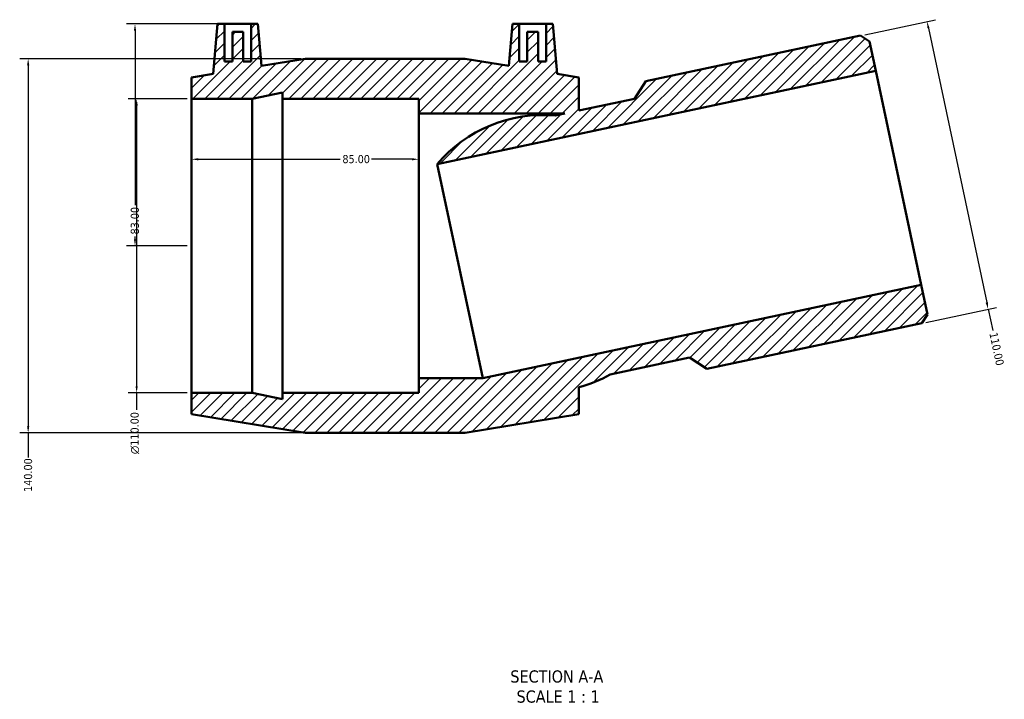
# Model space of a CAD drawing. Header units: millimetres. Extents: x -65 to 1413, y -612 to 1141.
# Tile 2 of 6: x 329 to 697, y -612 to -358. Entities that reach past the tile are written whole.
import ezdxf

# ---------------------------------------------------------------- set-up
doc = ezdxf.new("R2010")
doc.units = ezdxf.units.MM
for name, color, linetype, lineweight in [('Dimension (ANSI)', 7, 'Continuous', 25), ('Hatch (ANSI)', 7, 'Continuous', 18), ('Symbol (ANSI)', 7, 'Continuous', 25), ('Visible (ANSI)', 7, 'Continuous', 50)]:
    doc.layers.add(name, color=color, linetype=linetype, lineweight=lineweight)
doc.styles.add('Label Text (ANSI)', font='tahoma.ttf')
doc.styles.add('Note Text (ANSI)', font='tahoma.ttf')
doc.dimstyles.new('Default - mm (ANSI)', dxfattribs={"dimtxt": 3.048, "dimasz": 2.5, "dimexe": 3.175, "dimexo": 1.6002, "dimgap": 0.8, "dimtad": 0, "dimtoh": 1, "dimrnd": 1e-08, "dimzin": 4, "dimdsep": 46, "dimtxsty": 'Note Text (ANSI)', "dimcen": 0.09, "dimdle": 10, "dimclrd": 256, "dimclre": 256, "dimclrt": 230, "dimadec": 1, "dimazin": 1, "dimtfac": 1, "dimtofl": 0, "dimtmove": 0, "dimatfit": 3, "dimfxl": 1, "dimtolj": 1, "dimtzin": 4, "dimlwd": -1, "dimlwe": -1, "dimarcsym": 0})

# ---------------------------------------------------------------- blocks, each defined once
blk = doc.blocks.new('*D7')
at = {"layer": 'Defpoints', "color": 0, "transparency": 16777216}
for p in [(393.17, -387.65), (372.6, -497.65), (393.17, -497.65)]:
    blk.add_point(p, dxfattribs=at)
at = {"layer": 'Dimension (ANSI)', "transparency": 16777216}
for p, q in [((391.57, -387.65), (369.42, -387.65)), ((372.6, -390.15), (372.6, -495.15)), ((391.57, -497.65), (369.42, -497.65)), ((372.6, -497.65), (372.6, -503.93))]:
    blk.add_line(p, q, dxfattribs=at)
for points in [[(372.18, -390.15), (373.02, -390.15), (372.6, -387.65)], [(372.18, -495.15), (373.02, -495.15), (372.6, -497.65)]]:
    blk.add_solid(points, dxfattribs=at)
at = {"layer": 'Dimension (ANSI)', "color": 230, "true_color": 0xff0080, "transparency": 16777216, "insert": (370.31, -520.57), "char_height": 3.048, "attachment_point": 1, "rotation": 90, "style": 'Note Text (ANSI)'}
blk.add_mtext('\\A1;\\fAIGDT|b0|i0;\\H3.0480;\\ln\\fTahoma|b0|i0;\\H3.0480;110.00', dxfattribs=at)
blk = doc.blocks.new('*D8')
at = {"layer": 'Defpoints', "color": 0, "transparency": 16777216}
for p in [(435.67, -372.65), (332, -512.65), (435.67, -512.65)]:
    blk.add_point(p, dxfattribs=at)
at = {"layer": 'Dimension (ANSI)', "transparency": 16777216}
for p, q in [((434.07, -372.65), (328.83, -372.65)), ((332, -375.15), (332, -510.15)), ((434.07, -512.65), (328.83, -512.65)), ((332, -512.65), (332, -521.81))]:
    blk.add_line(p, q, dxfattribs=at)
for points in [[(331.59, -375.15), (332.42, -375.15), (332, -372.65)], [(331.59, -510.15), (332.42, -510.15), (332, -512.65)]]:
    blk.add_solid(points, dxfattribs=at)
at = {"layer": 'Dimension (ANSI)', "color": 230, "true_color": 0xff0080, "transparency": 16777216, "insert": (330.42, -534.69), "char_height": 3.048, "attachment_point": 1, "rotation": 90, "style": 'Note Text (ANSI)'}
blk.add_mtext('\\A1;140.00', dxfattribs=at)
blk = doc.blocks.new('*D9')
at = {"layer": 'Defpoints', "color": 0, "transparency": 16777216}
for p in [(478.17, -410.27), (393.17, -442.65), (478.17, -442.65)]:
    blk.add_point(p, dxfattribs=at)
at = {"layer": 'Dimension (ANSI)', "transparency": 16777216}
for p, q in [((395.67, -410.27), (448.82, -410.27)), ((475.67, -410.27), (460.52, -410.27))]:
    blk.add_line(p, q, dxfattribs=at)
for points in [[(395.67, -409.85), (395.67, -410.68), (393.17, -410.27)], [(475.67, -409.85), (475.67, -410.68), (478.17, -410.27)]]:
    blk.add_solid(points, dxfattribs=at)
at = {"layer": 'Dimension (ANSI)', "color": 230, "true_color": 0xff0080, "transparency": 16777216, "insert": (449.62, -408.67), "char_height": 3.048, "attachment_point": 1, "style": 'Note Text (ANSI)'}
blk.add_mtext('\\A1;85.00', dxfattribs=at)
blk = doc.blocks.new('*D10')
at = {"layer": 'Defpoints', "color": 0, "transparency": 16777216}
for p in [(643.56, -364), (691.29, -466.31), (666.43, -471.59)]:
    blk.add_point(p, dxfattribs=at)
at = {"layer": 'Dimension (ANSI)', "transparency": 16777216}
for p, q in [((645.13, -363.66), (671.53, -358.05)), ((668.94, -361.16), (690.77, -463.86)), ((668, -471.26), (694.4, -465.65)), ((691.29, -466.31), (692.99, -474.29))]:
    blk.add_line(p, q, dxfattribs=at)
for points in [[(669.35, -361.07), (668.53, -361.25), (668.42, -358.71)], [(691.18, -463.78), (690.36, -463.95), (691.29, -466.31)]]:
    blk.add_solid(points, dxfattribs=at)
at = {"layer": 'Dimension (ANSI)', "color": 230, "true_color": 0xff0080, "transparency": 16777216, "insert": (694.71, -474.74), "char_height": 3.048, "attachment_point": 1, "rotation": 282, "style": 'Note Text (ANSI)'}
blk.add_mtext('\\A1;110.00', dxfattribs=at)
blk = doc.blocks.new('*D11')
at = {"layer": 'Defpoints', "color": 0, "transparency": 16777216}
for p in [(405.42, -359.65), (371.99, -442.65), (393.17, -442.65)]:
    blk.add_point(p, dxfattribs=at)
at = {"layer": 'Dimension (ANSI)', "transparency": 16777216}
for p, q in [((403.82, -359.65), (368.81, -359.65)), ((371.99, -362.15), (371.99, -427.49)), ((371.99, -440.15), (371.99, -439.19)), ((391.57, -442.65), (368.81, -442.65))]:
    blk.add_line(p, q, dxfattribs=at)
for points in [[(371.57, -362.15), (372.4, -362.15), (371.99, -359.65)], [(371.57, -440.15), (372.4, -440.15), (371.99, -442.65)]]:
    blk.add_solid(points, dxfattribs=at)
at = {"layer": 'Dimension (ANSI)', "color": 230, "true_color": 0xff0080, "transparency": 16777216, "insert": (370.39, -438.39), "char_height": 3.048, "attachment_point": 1, "rotation": 90, "style": 'Note Text (ANSI)'}
blk.add_mtext('\\A1;83.00', dxfattribs=at)

msp = doc.modelspace()

# ---------------------------------------------------------------- hatches: boundary and pattern name
at = {"layer": 'Hatch (ANSI)'}
h = msp.add_hatch(dxfattribs=at)
h.set_pattern_fill('ANSI31', color=256, scale=25.4, style=0)
h.set_pattern_definition([(45, (0, 0), (-2.245064, 2.245064), [])])
edge = h.paths.add_edge_path()
edge.add_line((495.574, -372.649), (435.674, -372.649))
edge.add_line((435.674, -372.649), (419.297, -375.346))
edge.add_line((419.297, -375.346), (417.924, -359.649))
edge.add_line((417.924, -359.649), (415.424, -359.649))
edge.add_line((415.424, -359.649), (415.424, -373.649))
edge.add_line((415.424, -373.649), (412.424, -373.649))
edge.add_line((412.424, -373.649), (412.424, -362.649))
edge.add_line((412.424, -362.649), (408.424, -362.649))
edge.add_line((408.424, -362.649), (408.424, -373.649))
edge.add_line((408.424, -373.649), (405.424, -373.649))
edge.add_line((405.424, -373.649), (405.424, -359.649))
edge.add_line((405.424, -359.649), (402.924, -359.649))
edge.add_line((402.924, -359.649), (401.291, -378.312))
edge.add_line((401.291, -378.312), (393.174, -379.649))
edge.add_line((393.174, -379.649), (393.174, -387.649))
edge.add_line((393.174, -387.649), (415.84, -387.649))
edge.add_line((415.84, -387.649), (427.174, -385.24))
edge.add_line((427.174, -385.24), (427.174, -387.649))
edge.add_line((427.174, -387.649), (478.174, -387.649))
edge.add_line((478.174, -387.649), (478.174, -393.149))
edge.add_line((478.174, -393.149), (532.871, -393.149))
edge.add_line((532.871, -393.149), (529.294, -393.909))
edge.add_ellipse((524.655, -445.501), major_axis=(4.639, 51.592), ratio=1, start_angle=0, end_angle=54.90911)
edge.add_line((485.107, -412.046), (649.225, -377.162))
edge.add_line((649.225, -377.162), (646.885, -366.154))
edge.add_line((646.885, -366.154), (643.565, -363.997))
edge.add_line((643.565, -363.997), (563.161, -381.088))
edge.add_line((563.161, -381.088), (558.924, -387.611))
edge.add_line((558.924, -387.611), (538.074, -392.043))
edge.add_line((538.074, -392.043), (538.074, -379.649))
edge.add_line((538.074, -379.649), (529.956, -378.312))
edge.add_line((529.956, -378.312), (528.324, -359.649))
edge.add_line((528.324, -359.649), (525.824, -359.649))
edge.add_line((525.824, -359.649), (525.824, -373.649))
edge.add_line((525.824, -373.649), (522.824, -373.649))
edge.add_line((522.824, -373.649), (522.824, -362.649))
edge.add_line((522.824, -362.649), (518.824, -362.649))
edge.add_line((518.824, -362.649), (518.824, -373.649))
edge.add_line((518.824, -373.649), (515.824, -373.649))
edge.add_line((515.824, -373.649), (515.824, -359.649))
edge.add_line((515.824, -359.649), (513.324, -359.649))
edge.add_line((513.324, -359.649), (511.95, -375.346))
edge.add_line((511.95, -375.346), (495.574, -372.649))
edge = h.paths.add_edge_path()
edge.add_line((435.674, -512.649), (495.574, -512.649))
edge.add_line((495.574, -512.649), (538.074, -505.649))
edge.add_line((538.074, -505.649), (538.074, -495.533))
edge.add_ellipse((524.655, -445.501), major_axis=(13.418, -50.032), ratio=1, start_angle=0, end_angle=14.12457)
edge.add_line((549.877, -490.746), (579.508, -484.448))
edge.add_line((579.508, -484.448), (586.031, -488.684))
edge.add_line((586.031, -488.684), (666.435, -471.594))
edge.add_line((666.435, -471.594), (668.591, -468.273))
edge.add_line((668.591, -468.273), (666.252, -457.264))
edge.add_line((666.252, -457.264), (502.134, -492.149))
edge.add_line((502.134, -492.149), (478.174, -492.149))
edge.add_line((478.174, -492.149), (478.174, -497.649))
edge.add_line((478.174, -497.649), (427.174, -497.649))
edge.add_line((427.174, -497.649), (427.174, -500.058))
edge.add_line((427.174, -500.058), (415.84, -497.649))
edge.add_line((415.84, -497.649), (393.174, -497.649))
edge.add_line((393.174, -497.649), (393.174, -505.649))
edge.add_line((393.174, -505.649), (435.674, -512.649))

# ---------------------------------------------------------------- linework, layer by layer
at = {"layer": 'Visible (ANSI)'}
for p, q in [((402.924, -359.649), (401.291, -378.312)), ((405.424, -359.649), (402.924, -359.649)), ((405.424, -373.649), (405.424, -359.649)), ((405.424, -359.649), (415.424, -359.649)), ((417.924, -359.649), (415.424, -359.649)), ((415.424, -359.649), (415.424, -373.649)), ((419.297, -375.346), (417.924, -359.649)), ((513.324, -359.649), (511.95, -375.346)), ((515.824, -359.649), (513.324, -359.649)), ((515.824, -373.649), (515.824, -359.649)), ((515.824, -359.649), (525.824, -359.649)), ((528.324, -359.649), (525.824, -359.649)), ((525.824, -359.649), (525.824, -373.649)), ((529.956, -378.312), (528.324, -359.649)), ((412.424, -362.649), (408.424, -362.649)), ((408.424, -362.649), (408.424, -373.649)), ((412.424, -373.649), (412.424, -362.649)), ((522.824, -362.649), (518.824, -362.649)), ((518.824, -362.649), (518.824, -373.649)), ((522.824, -373.649), (522.824, -362.649)), ((643.565, -363.997), (563.161, -381.088)), ((646.885, -366.154), (643.565, -363.997)), ((649.225, -377.162), (646.885, -366.154)), ((408.424, -373.649), (405.424, -373.649)), ((415.424, -373.649), (412.424, -373.649)), ((435.674, -372.649), (419.297, -375.346)), ((495.574, -372.649), (435.674, -372.649)), ((511.95, -375.346), (495.574, -372.649)), ((518.824, -373.649), (515.824, -373.649)), ((525.824, -373.649), (522.824, -373.649)), ((401.291, -378.312), (393.174, -379.649)), ((485.107, -412.046), (649.225, -377.162)), ((538.074, -379.649), (529.956, -378.312)), ((649.225, -377.162), (666.252, -457.264)), ((393.174, -379.649), (393.174, -387.649)), ((538.074, -392.043), (538.074, -379.649)), ((563.161, -381.088), (558.924, -387.611)), ((415.84, -387.649), (427.174, -385.24)), ((427.174, -385.24), (427.174, -387.649)), ((393.174, -387.649), (415.84, -387.649)), ((393.174, -497.649), (393.174, -387.649)), ((415.84, -497.649), (415.84, -387.649)), ((427.174, -387.649), (478.174, -387.649)), ((427.174, -497.649), (427.174, -387.649)), ((478.174, -387.649), (478.174, -393.149)), ((558.924, -387.611), (538.074, -392.043)), ((478.174, -393.149), (532.871, -393.149)), ((478.174, -492.149), (478.174, -393.149)), ((532.871, -393.149), (529.294, -393.909)), ((485.107, -412.046), (502.134, -492.149)), ((666.252, -457.264), (502.134, -492.149)), ((668.591, -468.273), (666.252, -457.264)), ((586.031, -488.684), (666.435, -471.594)), ((666.435, -471.594), (668.591, -468.273)), ((549.877, -490.746), (579.508, -484.448)), ((579.508, -484.448), (586.031, -488.684)), ((502.134, -492.149), (478.174, -492.149)), ((478.174, -492.149), (478.174, -497.649)), ((538.074, -505.649), (538.074, -495.533)), ((415.84, -497.649), (393.174, -497.649)), ((393.174, -497.649), (393.174, -505.649)), ((427.174, -500.058), (415.84, -497.649)), ((478.174, -497.649), (427.174, -497.649)), ((427.174, -497.649), (427.174, -500.058)), ((393.174, -505.649), (435.674, -512.649)), ((495.574, -512.649), (538.074, -505.649)), ((435.674, -512.649), (495.574, -512.649))]:
    msp.add_line(p, q, dxfattribs=at)
for start, end in [(84.86213, 139.77124), (285.0133, 299.13787)]:
    msp.add_arc((524.655, -445.501), 51.8, start, end, dxfattribs=at)

# ---------------------------------------------------------------- texts
at = {"layer": 'Symbol (ANSI)', "char_height": 4.572, "attachment_point": 7, "style": 'Label Text (ANSI)'}
for s, insert in [('SECTION A-A', (512.458, -606.106)), ('SCALE 1 : 1', (514.777, -613.619))]:
    msp.add_mtext(s, dxfattribs=dict(at, insert=insert))

# ---------------------------------------------------------------- dimensions: what is measured, and where the dimension line sits
at = {"layer": 'Dimension (ANSI)'}
for base, p1, p2, angle, override, picture, middle in [((371.986, -442.649), (405.424, -359.649), (393.174, -442.649), 90, {"dimtoh": 0, "dimdec": 2, "dimtp": 0, "dimtm": 0, "dimtdec": 2, "dimatfit": 1}, '*D11', (371.986, -433.34)), ((691.291, -466.31), (643.565, -363.997), (666.435, -471.594), 102, {"dimtoh": 0, "dimdec": 2, "dimtp": 0, "dimtm": 0, "dimtdec": 2, "dimatfit": 2}, '*D10', (694.409, -480.982)), ((332.005, -512.649), (435.674, -372.649), (435.674, -512.649), 90, {"dimtoh": 0, "dimdec": 2, "dimtp": 0, "dimtm": 0, "dimtdec": 2, "dimatfit": 2}, '*D8', (332.005, -528.649)), ((478.174, -410.265), (393.174, -442.649), (478.174, -442.649), 180, {"dimtoh": 0, "dimdec": 2, "dimse1": 1, "dimse2": 1, "dimtp": 0, "dimtm": 0, "dimtdec": 2, "dimatfit": 1}, '*D9', (454.674, -410.265))]:
    dim = msp.add_linear_dim(base=base, p1=p1, p2=p2, angle=angle, dimstyle='Default - mm (ANSI)', override=override, dxfattribs=at)
    dim.commit()
    dim.dimension.update_dxf_attribs({"geometry": picture, "text_midpoint": middle, "dimtype": 160})
dim = msp.add_linear_dim(base=(372.6, -497.649), p1=(393.174, -387.649), p2=(393.174, -497.649), angle=90, text='\\fAIGDT|b0|i0;\\H3.0480;\\ln\\fTahoma|b0|i0;\\H3.0480;<>', dimstyle='Default - mm (ANSI)', override={"dimtoh": 0, "dimdec": 2, "dimtp": 0, "dimtm": 0, "dimtdec": 2, "dimatfit": 2}, dxfattribs=at)
dim.commit()
dim.dimension.update_dxf_attribs({"geometry": '*D7', "text_midpoint": (372.6, -512.649), "dimtype": 160})

doc.saveas('drawing.dxf')
